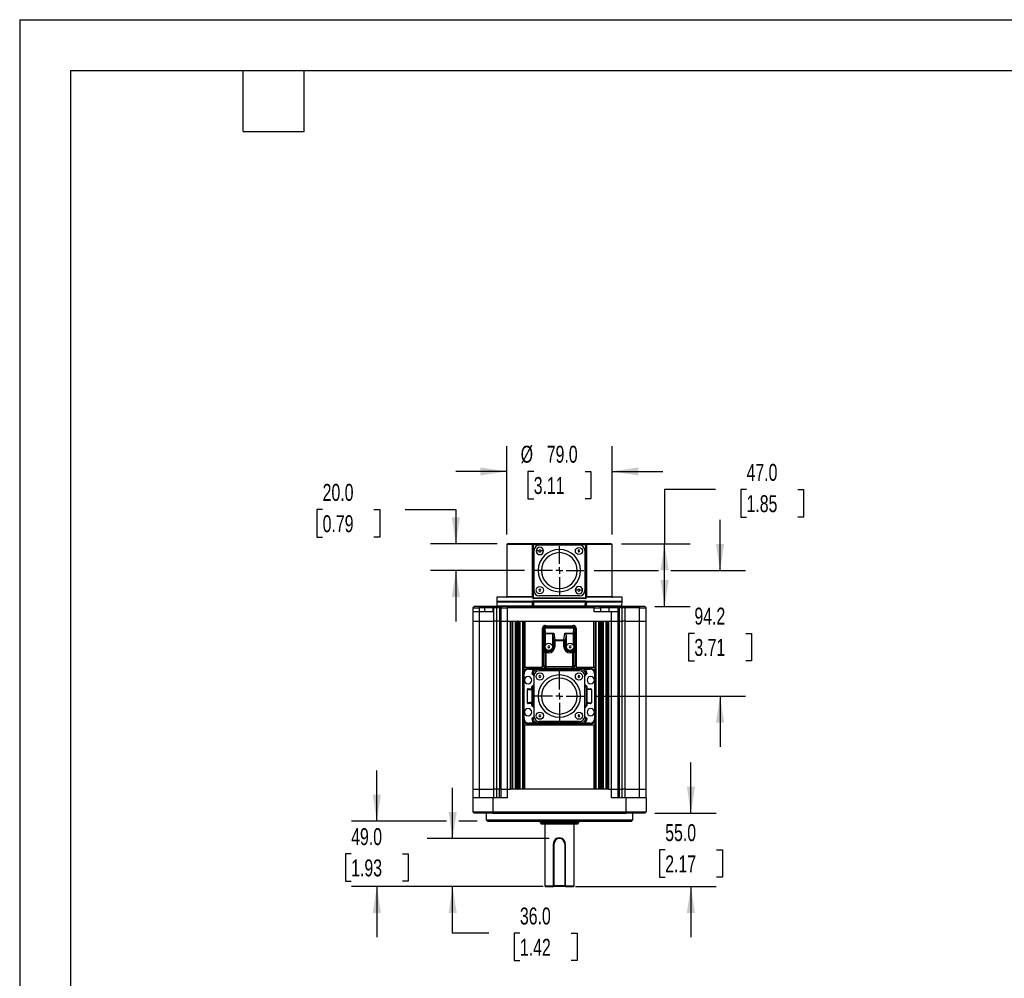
# Model space of a CAD drawing. Header units: millimetres. Extents: x 0 to 1676, y 0 to 1295.
# Tile 2 of 7: x 0 to 738, y 576 to 1295. Entities that reach past the tile are written whole.
import ezdxf

# ---------------------------------------------------------------- set-up
doc = ezdxf.new("R2010")
doc.units = ezdxf.units.MM
doc.header["$LTSCALE"] = 6
doc.linetypes.add('CENTERX2', pattern=[20.32, 12.7, -2.54, 2.54, -2.54])
doc.layers.add('CENTER', color=40, linetype='CENTERX2')
doc.layers.add('DIMENSIONS', color=140, linetype='Continuous', lineweight=25)
doc.layers.add('TEXT', color=140, linetype='Continuous', lineweight=25)
doc.styles.add('SLDTEXTSTYLE0', font='TXT', dxfattribs={"width": 0.7})
doc.dimstyles.new('SLDDIMSTYLE1', dxfattribs={"dimtxt": 12.948047, "dimasz": 19.812, "dimexe": 0, "dimexo": 0.0625, "dimgap": 3.237012, "dimtad": 0, "dimtih": 1, "dimtoh": 1, "dimrnd": 1e-09, "dimzin": 12, "dimdsep": 46, "dimtxsty": 'SLDTEXTSTYLE0', "dimsah": 1, "dimcen": 0.09, "dimadec": 0, "dimazin": 3, "dimtfac": 1, "dimtmove": 0, "dimatfit": 0, "dimfxl": 0, "dimfrac": 2, "dimtolj": 1, "dimtzin": 12, "dimarcsym": 0})
doc.dimstyles.new('SLDDIMSTYLE3', dxfattribs={"dimtxt": 12.948047, "dimasz": 19.812, "dimexe": 0, "dimexo": 0.0625, "dimgap": 3.237012, "dimtad": 0, "dimtih": 1, "dimtoh": 1, "dimrnd": 1e-09, "dimzin": 4, "dimdsep": 46, "dimtxsty": 'SLDTEXTSTYLE0', "dimsah": 1, "dimcen": 0.09, "dimadec": 0, "dimazin": 1, "dimtfac": 1, "dimtofl": 0, "dimtmove": 0, "dimatfit": 3, "dimfxl": 0, "dimfrac": 2, "dimtolj": 1, "dimtzin": 12, "dimarcsym": 0})
doc.dimstyles.new('SLDDIMSTYLE5', dxfattribs={"dimtxt": 12.948047, "dimasz": 19.812, "dimexe": 0, "dimexo": 0.0625, "dimgap": 3.237012, "dimtad": 0, "dimtih": 1, "dimtoh": 1, "dimrnd": 1e-09, "dimzin": 4, "dimdsep": 46, "dimtxsty": 'SLDTEXTSTYLE0', "dimsah": 1, "dimcen": 0.09, "dimadec": 0, "dimazin": 1, "dimtfac": 1, "dimtmove": 0, "dimatfit": 0, "dimfxl": 0, "dimfrac": 2, "dimtolj": 1, "dimtzin": 12, "dimarcsym": 0})

# ---------------------------------------------------------------- blocks, each defined once
blk = doc.blocks.new('_D_10')
at = {"layer": 'DIMENSIONS'}
for p, q in [((525.21, 882.19), (525.21, 920.29)), ((430.75, 882.19), (479.04, 882.19)), ((488.19, 882.19), (544.26, 882.19)), ((505.97, 835.1), (501.62, 835.1)), ((501.62, 835.1), (501.62, 814.52)), ((544.45, 835.1), (548.8, 835.1)), ((548.8, 835.1), (548.8, 814.52)), ((501.62, 814.52), (505.97, 814.52)), ((548.8, 814.52), (544.45, 814.52)), ((430.75, 788.01), (544.26, 788.01)), ((525.21, 788.01), (525.21, 749.91))]:
    blk.add_line(p, q, dxfattribs=at)
for points in [[(525.21, 882.19), (528.26, 902.01), (522.16, 902.01)], [(525.21, 788.01), (522.16, 768.2), (528.26, 768.2)]]:
    blk.add_solid(points, dxfattribs=at)
at = {"layer": 'DIMENSIONS', "char_height": 12.7, "attachment_point": 1, "style": 'SLDTEXTSTYLE0'}
for s, insert in [('94.2', (505.97, 854.37)), ('3.71', (505.97, 830.9))]:
    blk.add_mtext(s, dxfattribs=dict(at, insert=insert))
blk = doc.blocks.new('_D_11')
at = {"layer": 'DIMENSIONS'}
for p, q in [((521.72, 942.91), (483.62, 942.91)), ((483.62, 942.91), (483.62, 902.19)), ((545.06, 942.91), (540.71, 942.91)), ((540.71, 942.91), (540.71, 922.33)), ((583.54, 942.91), (587.88, 942.91)), ((587.88, 942.91), (587.88, 922.33)), ((540.71, 922.33), (545.06, 922.33)), ((587.88, 922.33), (583.54, 922.33)), ((451.34, 902.19), (502.67, 902.19)), ((483.62, 855.19), (483.62, 902.19)), ((476.32, 855.19), (502.67, 855.19))]:
    blk.add_line(p, q, dxfattribs=at)
for points in [[(483.62, 902.19), (480.57, 882.38), (486.66, 882.38)], [(483.62, 855.19), (486.66, 875.01), (480.57, 875.01)]]:
    blk.add_solid(points, dxfattribs=at)
at = {"layer": 'DIMENSIONS', "char_height": 12.7, "attachment_point": 1, "style": 'SLDTEXTSTYLE0'}
for s, insert in [('47.0', (545.06, 962.18)), ('1.85', (545.06, 938.7))]:
    blk.add_mtext(s, dxfattribs=dict(at, insert=insert))
blk = doc.blocks.new('_D_12')
at = {"layer": 'DIMENSIONS'}
for p, q in [((324.67, 681.19), (324.67, 719.29)), ((397.1, 681.19), (305.62, 681.19)), ((392.6, 645.19), (305.62, 645.19)), ((324.67, 610.15), (324.67, 645.19)), ((351.77, 610.15), (324.67, 610.15)), ((375.12, 610.15), (370.77, 610.15)), ((370.77, 610.15), (370.77, 589.58)), ((413.59, 610.15), (417.94, 610.15)), ((417.94, 610.15), (417.94, 589.58)), ((370.77, 589.58), (375.12, 589.58)), ((417.94, 589.58), (413.59, 589.58))]:
    blk.add_line(p, q, dxfattribs=at)
for points in [[(324.67, 681.19), (327.72, 701.01), (321.62, 701.01)], [(324.67, 645.19), (321.62, 625.38), (327.72, 625.38)]]:
    blk.add_solid(points, dxfattribs=at)
at = {"layer": 'DIMENSIONS', "char_height": 12.7, "attachment_point": 1, "style": 'SLDTEXTSTYLE0'}
for s, insert in [('36.0', (375.12, 629.42)), ('1.42', (375.12, 605.95))]:
    blk.add_mtext(s, dxfattribs=dict(at, insert=insert))
blk = doc.blocks.new('_D_13')
at = {"layer": 'DIMENSIONS'}
for p, q in [((267.82, 694.19), (267.82, 732.29)), ((320.1, 694.19), (248.77, 694.19)), ((343.1, 694.19), (329.24, 694.19)), ((248.58, 669.69), (244.23, 669.69)), ((244.23, 669.69), (244.23, 649.11)), ((287.06, 669.69), (291.4, 669.69)), ((291.4, 669.69), (291.4, 649.11)), ((244.23, 649.11), (248.58, 649.11)), ((392.6, 645.19), (248.77, 645.19)), ((267.82, 645.19), (267.82, 607.09)), ((291.4, 649.11), (287.06, 649.11))]:
    blk.add_line(p, q, dxfattribs=at)
for points in [[(267.82, 694.19), (270.87, 714.01), (264.77, 714.01)], [(267.82, 645.19), (264.77, 625.38), (270.87, 625.38)]]:
    blk.add_solid(points, dxfattribs=at)
at = {"layer": 'DIMENSIONS', "char_height": 12.7, "attachment_point": 1, "style": 'SLDTEXTSTYLE0'}
for s, insert in [('49.0', (248.58, 688.96)), ('1.93', (248.58, 665.49))]:
    blk.add_mtext(s, dxfattribs=dict(at, insert=insert))
blk = doc.blocks.new('_D_14')
at = {"layer": 'DIMENSIONS'}
for p, q in [((503.33, 700.19), (503.33, 738.29)), ((476.3, 700.19), (522.38, 700.19)), ((484.09, 672.69), (479.74, 672.69)), ((479.74, 672.69), (479.74, 652.11)), ((522.57, 672.69), (526.92, 672.69)), ((526.92, 672.69), (526.92, 652.11)), ((479.74, 652.11), (484.09, 652.11)), ((526.92, 652.11), (522.57, 652.11)), ((416.84, 645.19), (522.38, 645.19)), ((503.33, 645.19), (503.33, 607.09))]:
    blk.add_line(p, q, dxfattribs=at)
for points in [[(503.33, 700.19), (506.38, 720.01), (500.28, 720.01)], [(503.33, 645.19), (500.28, 625.38), (506.38, 625.38)]]:
    blk.add_solid(points, dxfattribs=at)
at = {"layer": 'DIMENSIONS', "char_height": 12.7, "attachment_point": 1, "style": 'SLDTEXTSTYLE0'}
for s, insert in [('55.0', (484.09, 691.96)), ('2.17', (484.09, 668.49))]:
    blk.add_mtext(s, dxfattribs=dict(at, insert=insert))
blk = doc.blocks.new('_D_15')
at = {"layer": 'DIMENSIONS'}
for p, q in [((365.22, 909.31), (365.22, 975.6)), ((444.22, 909.31), (444.22, 975.6)), ((365.22, 956.55), (327.12, 956.55)), ((385.48, 956.55), (381.13, 956.55)), ((381.13, 956.55), (381.13, 935.97)), ((423.95, 956.55), (428.3, 956.55)), ((428.3, 956.55), (428.3, 935.97)), ((444.22, 956.55), (482.32, 956.55)), ((381.13, 935.97), (385.48, 935.97)), ((428.3, 935.97), (423.95, 935.97))]:
    blk.add_line(p, q, dxfattribs=at)
for points in [[(365.22, 956.55), (345.4, 959.59), (345.4, 953.5)], [(444.22, 956.55), (464.03, 953.5), (464.03, 959.59)]]:
    blk.add_solid(points, dxfattribs=at)
at = {"layer": 'DIMENSIONS', "char_height": 12.7, "attachment_point": 1, "style": 'SLDTEXTSTYLE0'}
for s, insert in [('%%c', (375.7, 975.82)), ('79.0', (395.25, 975.82)), ('3.11', (385.48, 952.34))]:
    blk.add_mtext(s, dxfattribs=dict(at, insert=insert))
blk = doc.blocks.new('_D_16')
at = {"layer": 'DIMENSIONS'}
for p, q in [((227.19, 927.91), (222.84, 927.91)), ((222.84, 927.91), (222.84, 907.34)), ((265.66, 927.91), (270.01, 927.91)), ((270.01, 927.91), (270.01, 907.34)), ((289.01, 927.91), (327.11, 927.91)), ((327.11, 927.91), (327.11, 902.19)), ((222.84, 907.34), (227.19, 907.34)), ((270.01, 907.34), (265.66, 907.34)), ((358.1, 902.19), (308.06, 902.19)), ((378.68, 882.19), (308.06, 882.19)), ((327.11, 882.19), (327.11, 844.09))]:
    blk.add_line(p, q, dxfattribs=at)
for points in [[(327.11, 902.19), (330.15, 922.01), (324.06, 922.01)], [(327.11, 882.19), (324.06, 862.38), (330.15, 862.38)]]:
    blk.add_solid(points, dxfattribs=at)
at = {"layer": 'DIMENSIONS', "char_height": 12.7, "attachment_point": 1, "style": 'SLDTEXTSTYLE0'}
for s, insert in [('20.0', (227.19, 947.18)), ('0.79', (227.19, 923.71))]:
    blk.add_mtext(s, dxfattribs=dict(at, insert=insert))
blk = doc.blocks.new('SW_CENTERMARKSYMBOL_5')
at = {"layer": 'CENTER', "color": 0}
for p, q in [((0, 5.08), (0, 18.415)), ((-5.08, 0), (-18.415, 0)), ((0, 0), (-2.54, 0)), ((0, 0), (0, 2.54)), ((0, 0), (0, -2.54)), ((0, 0), (2.54, 0)), ((5.08, 0), (18.415, 0)), ((0, -5.08), (0, -18.415))]:
    blk.add_line(p, q, dxfattribs=at)
blk = doc.blocks.new('SW_CENTERMARKSYMBOL_6')
at = {"layer": 'CENTER', "color": 0}
for p, q in [((0, 5.08), (0, 18.415)), ((-5.08, 0), (-18.415, 0)), ((0, 0), (-2.54, 0)), ((0, 0), (0, 2.54)), ((0, 0), (0, -2.54)), ((0, 0), (2.54, 0)), ((5.08, 0), (18.415, 0)), ((0, -5.08), (0, -18.415))]:
    blk.add_line(p, q, dxfattribs=at)

msp = doc.modelspace()

# ---------------------------------------------------------------- linework, layer by layer
at = {"color": 7, "linetype": 'Continuous'}
for q in [(0.015, 0.016), (1676.415, 1295.416)]:
    msp.add_line((0.015, 1295.416), q, dxfattribs=at)
for p, q in [((365.216, 901.693), (365.216, 862.693)), ((384.5, 901.693), (365.216, 901.693)), ((384.756, 902.193), (365.716, 902.193)), ((384.5, 862.693), (384.5, 901.693)), ((384.5, 901.693), (384.717, 901.693)), ((385.217, 901.693), (384.717, 901.693)), ((384.717, 901.693), (384.717, 861.694)), ((384.921, 902.193), (384.756, 902.193)), ((385.217, 902.193), (385.217, 901.693)), ((424.215, 902.193), (385.217, 902.193)), ((385.217, 901.693), (424.215, 901.693)), ((385.217, 861.694), (385.217, 901.693)), ((419.766, 901.243), (389.666, 901.243)), ((424.215, 901.693), (424.215, 902.193)), ((424.715, 901.693), (424.215, 901.693)), ((424.215, 901.693), (424.215, 861.694)), ((424.676, 902.193), (424.43, 902.193)), ((443.67, 902.193), (424.676, 902.193)), ((424.715, 901.693), (424.715, 861.694)), ((424.715, 901.693), (424.932, 901.693)), ((424.932, 901.693), (424.932, 862.693)), ((444.216, 901.693), (424.932, 901.693)), ((444.216, 862.693), (444.216, 901.693)), ((385.666, 897.243), (385.666, 867.143)), ((389.286, 896.873), (387.286, 896.873)), ((392.786, 896.873), (390.786, 896.873)), ((423.766, 897.243), (423.766, 867.143)), ((418.646, 867.513), (416.646, 867.513)), ((422.146, 867.513), (420.146, 867.513)), ((357.716, 862.193), (357.716, 859.193)), ((384.236, 862.193), (357.716, 862.193)), ((357.716, 859.193), (385.241, 859.193)), ((357.744, 858.667), (357.901, 855.667)), ((357.744, 858.667), (384.46, 858.667)), ((365.216, 862.693), (384.5, 862.693)), ((384.616, 855.667), (384.46, 858.667)), ((384.679, 862.693), (384.5, 862.693)), ((384.717, 861.694), (385.217, 861.694)), ((384.744, 858.667), (384.901, 855.667)), ((385.217, 861.194), (385.217, 861.694)), ((385.217, 861.694), (424.215, 861.694)), ((424.215, 861.194), (385.217, 861.194)), ((385.243, 859.193), (385.243, 858.667)), ((424.189, 859.193), (385.243, 859.193)), ((385.243, 858.667), (424.189, 858.667)), ((385.243, 858.667), (385.4, 855.667)), ((419.766, 863.143), (389.666, 863.143)), ((424.032, 855.667), (424.189, 858.667)), ((424.189, 858.693), (424.189, 859.193)), ((424.189, 858.667), (424.189, 858.693)), ((424.191, 859.193), (451.716, 859.193)), ((424.215, 861.694), (424.215, 861.194)), ((424.215, 861.694), (424.715, 861.694)), ((424.688, 858.667), (424.531, 855.667)), ((424.932, 862.693), (424.753, 862.693)), ((424.972, 858.667), (424.816, 855.667)), ((424.932, 862.693), (444.216, 862.693)), ((424.972, 858.667), (451.688, 858.667)), ((451.716, 862.193), (425.202, 862.193)), ((451.531, 855.667), (451.688, 858.667)), ((451.716, 859.193), (451.716, 862.193)), ((339.728, 851.193), (339.716, 844.193)), ((339.733, 854.194), (339.728, 851.193)), ((344.716, 851.193), (339.728, 851.193)), ((340.735, 855.193), (339.733, 854.194)), ((339.733, 854.194), (344.716, 854.194)), ((344.716, 855.193), (340.735, 855.193)), ((344.716, 854.194), (344.716, 855.193)), ((348.716, 855.193), (344.716, 855.193)), ((344.716, 851.193), (344.716, 854.194)), ((348.716, 854.193), (344.716, 854.193)), ((354.728, 851.193), (344.716, 851.193)), ((344.716, 844.193), (344.716, 851.193)), ((348.716, 855.193), (348.716, 854.193)), ((355.697, 855.193), (348.716, 855.193)), ((354.733, 854.193), (348.716, 854.193)), ((348.716, 851.193), (348.716, 854.193)), ((354.733, 854.193), (354.728, 851.193)), ((355.55, 855.008), (354.733, 854.193)), ((355.549, 854.194), (354.733, 854.193)), ((357.683, 854.194), (355.549, 854.194)), ((355.549, 844.193), (355.549, 854.194)), ((355.735, 855.193), (355.55, 855.008)), ((355.549, 854.193), (355.549, 855.008)), ((357.683, 854.194), (357.671, 844.193)), ((358.391, 855.193), (357.683, 854.193)), ((359.85, 854.194), (357.683, 854.193)), ((357.901, 855.667), (384.616, 855.667)), ((360.558, 855.193), (358.391, 855.193)), ((359.85, 854.194), (359.837, 844.193)), ((360.558, 855.194), (359.85, 854.194)), ((360.733, 854.194), (359.85, 854.194)), ((361.735, 855.194), (360.558, 855.194)), ((360.733, 854.193), (360.716, 844.193)), ((361.735, 855.193), (360.733, 854.194)), ((360.733, 854.194), (365.716, 854.194)), ((365.716, 855.193), (361.735, 855.193)), ((365.716, 854.194), (365.716, 855.193)), ((430.716, 855.193), (365.716, 855.193)), ((365.716, 844.193), (365.716, 854.194)), ((430.716, 854.193), (365.716, 854.193)), ((385.4, 855.667), (424.032, 855.667)), ((385.4, 855.667), (385.4, 855.193)), ((424.032, 855.193), (424.032, 855.667)), ((424.679, 855.228), (424.602, 855.193)), ((424.816, 855.667), (451.531, 855.667)), ((434.697, 855.193), (430.716, 855.193)), ((430.716, 855.193), (430.716, 854.194)), ((430.716, 851.193), (430.716, 854.194)), ((430.716, 854.194), (435.699, 854.194)), ((443.716, 851.193), (430.716, 851.193)), ((435.699, 854.193), (434.697, 855.193)), ((441.716, 855.193), (434.697, 855.193)), ((435.704, 851.193), (435.699, 854.194)), ((441.716, 854.193), (435.699, 854.193)), ((441.716, 855.193), (441.716, 854.193)), ((447.701, 855.193), (441.716, 855.193)), ((441.716, 854.193), (441.716, 851.193)), ((448.699, 854.193), (441.716, 854.193)), ((443.716, 844.193), (443.716, 851.193)), ((448.704, 851.193), (443.716, 851.193)), ((447.701, 855.193), (447.883, 855.008)), ((447.883, 855.008), (448.699, 854.193)), ((449.582, 854.194), (448.699, 854.194)), ((448.704, 851.193), (448.699, 854.193)), ((448.716, 844.193), (448.704, 851.193)), ((448.874, 855.193), (449.582, 854.193)), ((451.041, 855.193), (448.874, 855.193)), ((449.582, 854.194), (449.595, 844.193)), ((451.749, 854.193), (449.582, 854.193)), ((451.041, 855.193), (451.749, 854.194)), ((453.883, 855.193), (451.041, 855.193)), ((451.761, 844.193), (451.749, 854.194)), ((453.883, 854.194), (451.749, 854.194)), ((453.883, 855.193), (453.883, 854.194)), ((464.716, 855.193), (453.883, 855.193)), ((453.883, 854.194), (453.883, 844.193)), ((464.716, 854.193), (453.883, 854.194)), ((464.716, 855.193), (464.716, 854.194)), ((468.697, 855.193), (464.716, 855.193)), ((464.716, 854.194), (469.699, 854.194)), ((464.716, 844.193), (464.716, 854.193)), ((469.699, 854.193), (468.697, 855.193)), ((469.716, 844.193), (469.699, 854.194)), ((339.716, 844.193), (344.716, 844.193)), ((339.716, 844.193), (339.716, 718.193)), ((344.716, 844.193), (355.549, 844.193)), ((344.716, 718.193), (344.716, 844.193)), ((357.671, 844.193), (355.549, 844.193)), ((355.549, 718.193), (355.549, 844.193)), ((359.837, 844.193), (357.671, 844.193)), ((357.671, 844.193), (357.671, 718.193)), ((360.716, 844.193), (359.837, 844.193)), ((359.837, 844.193), (359.837, 718.193)), ((360.716, 844.193), (365.716, 844.193)), ((360.716, 844.193), (360.716, 718.193)), ((365.716, 844.193), (368.002, 844.193)), ((365.716, 718.193), (365.716, 844.193)), ((368.002, 844.193), (373.43, 844.193)), ((368.002, 718.193), (368.002, 844.193)), ((368.979, 844.193), (368.979, 718.193)), ((369.74, 718.193), (369.74, 844.193)), ((371.692, 718.193), (371.692, 844.193)), ((372.453, 844.193), (372.453, 718.193)), ((373.502, 844.193), (373.43, 844.193)), ((373.43, 718.193), (373.43, 844.193)), ((373.502, 844.193), (378.93, 844.193)), ((373.502, 844.193), (373.502, 718.193)), ((374.479, 844.193), (374.479, 718.193)), ((375.24, 718.193), (375.24, 844.193)), ((377.192, 718.193), (377.192, 844.193)), ((377.953, 844.193), (377.953, 806.172)), ((378.93, 844.193), (430.502, 844.193)), ((378.93, 844.193), (378.93, 809.713)), ((430.502, 844.193), (435.93, 844.193)), ((430.502, 809.713), (430.502, 844.193)), ((431.479, 844.193), (431.479, 806.172)), ((432.24, 718.193), (432.24, 844.193)), ((434.192, 718.193), (434.192, 844.193)), ((434.953, 844.193), (434.953, 718.193)), ((436.002, 844.193), (435.93, 844.193)), ((435.93, 718.193), (435.93, 844.193)), ((436.002, 844.193), (441.43, 844.193)), ((436.002, 844.193), (436.002, 718.193)), ((436.979, 844.193), (436.979, 718.193)), ((437.74, 718.193), (437.74, 844.193)), ((439.692, 718.193), (439.692, 844.193)), ((440.453, 844.193), (440.453, 718.193)), ((441.43, 844.193), (443.716, 844.193)), ((441.43, 844.193), (441.43, 718.193)), ((443.716, 844.193), (448.716, 844.193)), ((443.716, 718.193), (443.716, 844.193)), ((448.716, 718.193), (448.716, 844.193)), ((449.595, 844.193), (448.716, 844.193)), ((449.595, 844.193), (449.595, 718.193)), ((449.595, 844.193), (451.761, 844.193)), ((451.761, 718.193), (451.761, 844.193)), ((453.883, 844.193), (451.761, 844.193)), ((453.883, 844.193), (453.883, 718.193)), ((453.883, 844.193), (464.716, 844.193)), ((464.716, 844.193), (469.716, 844.193)), ((464.716, 718.193), (464.716, 844.193)), ((469.716, 718.193), (469.716, 844.193)), ((392.016, 809.713), (392.016, 838.913)), ((392.716, 810.955), (392.716, 838.947)), ((392.716, 838.947), (393.148, 838.515)), ((393.148, 838.515), (393.41, 834.693)), ((393.41, 834.693), (393.41, 821.104)), ((393.731, 834.693), (393.41, 834.693)), ((394.144, 839.512), (393.712, 839.943)), ((393.712, 839.943), (415.72, 839.943)), ((394.407, 834.693), (393.731, 834.693)), ((394.144, 839.512), (394.144, 839.395)), ((415.288, 839.512), (394.144, 839.512)), ((394.144, 839.395), (394.144, 839.133)), ((394.407, 835.311), (394.144, 839.133)), ((394.144, 839.133), (415.288, 839.133)), ((394.407, 835.311), (400.555, 835.311)), ((394.407, 834.693), (394.407, 835.311)), ((400.001, 834.693), (394.407, 834.693)), ((394.407, 826.437), (394.407, 834.693)), ((395.07, 840.613), (414.362, 840.613)), ((400.555, 835.311), (401.26, 830.215)), ((408.172, 830.215), (408.877, 835.311)), ((408.877, 835.311), (415.025, 835.311)), ((415.025, 834.693), (409.431, 834.693)), ((415.288, 839.133), (415.025, 835.311)), ((415.025, 835.311), (415.025, 835.02)), ((415.025, 835.02), (415.025, 834.693)), ((415.025, 834.693), (415.025, 826.437)), ((416.022, 834.693), (415.025, 834.693)), ((415.72, 839.943), (415.288, 839.512)), ((415.288, 839.133), (415.288, 839.512)), ((416.284, 838.515), (416.022, 834.693)), ((416.022, 834.693), (416.022, 821.104)), ((416.716, 838.947), (416.284, 838.515)), ((416.716, 838.947), (416.716, 810.955)), ((417.416, 838.913), (417.416, 809.713)), ((399.716, 833.641), (400.276, 829.598)), ((399.716, 824.943), (399.716, 833.641)), ((401.26, 829.598), (400.276, 829.598)), ((400.276, 829.598), (400.276, 824.943)), ((401.26, 830.215), (401.26, 829.598)), ((401.26, 830.215), (408.172, 830.215)), ((401.26, 829.598), (401.26, 824.943)), ((408.172, 829.598), (401.26, 829.598)), ((408.172, 830.215), (408.172, 829.598)), ((408.814, 829.598), (408.172, 829.598)), ((408.172, 824.943), (408.172, 829.598)), ((409.156, 829.598), (408.814, 829.598)), ((409.716, 833.641), (409.156, 829.598)), ((409.156, 824.943), (409.156, 829.598)), ((409.716, 833.641), (409.716, 824.943)), ((393.41, 821.104), (393.76, 820.399)), ((394.757, 820.399), (393.76, 820.399)), ((393.76, 820.399), (393.76, 809.911)), ((394.407, 823.45), (394.407, 821.941)), ((394.407, 821.941), (394.479, 821.943)), ((394.757, 821.384), (394.479, 821.943)), ((394.479, 821.943), (396.716, 821.943)), ((394.757, 820.399), (394.757, 821.384)), ((396.716, 821.384), (394.757, 821.384)), ((396.716, 820.399), (394.757, 820.399)), ((394.757, 809.911), (394.757, 820.399)), ((396.716, 821.943), (396.716, 821.384)), ((396.716, 820.399), (396.716, 821.384)), ((399.716, 824.943), (400.276, 824.943)), ((401.26, 824.943), (400.276, 824.943)), ((408.172, 824.943), (409.156, 824.943)), ((409.156, 824.943), (409.716, 824.943)), ((412.716, 821.384), (412.716, 821.943)), ((412.716, 821.943), (414.953, 821.943)), ((414.675, 821.384), (412.716, 821.384)), ((412.716, 820.399), (412.716, 821.384)), ((414.675, 820.399), (412.716, 820.399)), ((414.953, 821.943), (414.675, 821.384)), ((414.675, 821.384), (414.675, 821.042)), ((414.675, 821.042), (414.675, 820.399)), ((414.675, 820.399), (414.675, 809.911)), ((415.672, 820.399), (414.675, 820.399)), ((414.953, 821.943), (415.025, 821.941)), ((415.025, 823.45), (415.025, 821.941)), ((416.022, 821.104), (415.672, 820.399)), ((415.672, 820.399), (415.672, 809.911)), ((377.716, 804.889), (377.821, 804.784)), ((377.716, 804.889), (377.716, 771.138)), ((378.93, 809.713), (378.216, 809.713)), ((378.216, 806.825), (378.216, 809.713)), ((378.93, 809.713), (392.016, 809.713)), ((381.819, 808.781), (381.714, 808.886)), ((381.714, 808.886), (427.718, 808.886)), ((387.946, 808.781), (381.819, 808.781)), ((381.819, 808.781), (381.819, 808.281)), ((381.819, 808.281), (386.058, 808.281)), ((383.978, 805.09), (384.982, 805.451)), ((384.205, 804.63), (385.136, 804.883)), ((388.714, 808.013), (387.946, 808.781)), ((420.718, 808.013), (388.714, 808.013)), ((419.766, 807.063), (389.666, 807.063)), ((393.76, 809.911), (392.716, 810.955)), ((393.01, 810.243), (394.049, 809.203)), ((393.76, 809.911), (394.757, 809.911)), ((414.675, 809.911), (394.757, 809.911)), ((394.757, 809.911), (394.757, 809.173)), ((394.757, 809.173), (394.757, 808.914)), ((394.757, 808.911), (414.675, 808.911)), ((414.675, 808.914), (414.675, 809.911)), ((415.672, 809.911), (414.675, 809.911)), ((415.383, 809.203), (416.422, 810.243)), ((416.716, 810.955), (415.672, 809.911)), ((417.416, 809.713), (430.502, 809.713)), ((421.486, 808.781), (420.718, 808.013)), ((427.613, 808.781), (421.486, 808.781)), ((423.374, 808.281), (427.613, 808.281)), ((424.297, 804.883), (425.227, 804.631)), ((424.45, 805.451), (425.454, 805.09)), ((427.718, 808.886), (427.613, 808.781)), ((430.502, 809.713), (431.217, 809.713)), ((431.217, 809.713), (431.217, 806.825)), ((431.611, 804.784), (431.716, 804.889)), ((431.716, 771.138), (431.716, 804.889)), ((377.821, 804.784), (377.821, 771.243)), ((377.821, 804.784), (378.321, 804.784)), ((378.321, 771.243), (378.321, 804.784)), ((385.666, 803.063), (385.666, 772.963)), ((423.766, 772.963), (423.766, 803.063)), ((431.111, 804.784), (431.111, 771.243)), ((431.111, 804.784), (431.611, 804.784)), ((431.611, 804.784), (431.611, 771.243)), ((380.716, 793.036), (384.14, 792.599)), ((380.716, 782.991), (380.716, 793.036)), ((384.109, 793.154), (381.292, 793.513)), ((381.292, 793.513), (383.965, 793.513)), ((383.965, 794.97), (384.716, 794.575)), ((383.965, 793.513), (383.965, 794.97)), ((383.965, 793.513), (384.109, 793.154)), ((384.14, 792.599), (384.14, 783.428)), ((384.92, 794.978), (384.195, 795.389)), ((384.716, 794.575), (384.716, 781.451)), ((425.237, 795.389), (424.512, 794.978)), ((425.467, 794.97), (424.716, 794.575)), ((424.716, 794.575), (424.716, 781.451)), ((428.716, 793.036), (425.292, 792.599)), ((425.292, 792.599), (425.292, 783.428)), ((425.323, 793.154), (425.467, 793.513)), ((428.14, 793.513), (425.323, 793.154)), ((425.467, 793.513), (425.467, 794.97)), ((425.467, 793.513), (428.14, 793.513)), ((428.716, 793.036), (428.716, 782.991)), ((384.14, 783.428), (380.716, 782.991)), ((384.109, 782.873), (381.292, 782.513)), ((383.965, 782.513), (384.109, 782.873)), ((425.292, 783.428), (428.716, 782.991)), ((425.323, 782.873), (425.467, 782.513)), ((428.14, 782.513), (425.323, 782.873)), ((383.965, 782.513), (381.292, 782.513)), ((383.965, 781.057), (383.965, 782.513)), ((384.716, 781.451), (383.965, 781.057)), ((384.195, 780.638), (384.92, 781.049)), ((424.512, 781.049), (425.237, 780.638)), ((425.467, 781.057), (424.716, 781.451)), ((425.467, 781.057), (425.467, 782.513)), ((428.14, 782.513), (425.467, 782.513)), ((377.821, 771.243), (377.716, 771.138)), ((378.321, 771.243), (377.821, 771.243)), ((377.953, 769.855), (377.953, 718.193)), ((378.216, 766.313), (378.216, 769.202)), ((384.982, 770.576), (383.978, 770.937)), ((385.135, 771.144), (384.205, 771.396)), ((388.714, 768.013), (387.946, 767.246)), ((420.718, 768.013), (388.714, 768.013)), ((419.766, 768.963), (389.666, 768.963)), ((421.486, 767.246), (420.718, 768.013)), ((425.227, 771.396), (424.297, 771.144)), ((425.454, 770.936), (424.449, 770.575)), ((431.111, 771.243), (431.611, 771.243)), ((431.217, 769.202), (431.217, 766.313)), ((431.479, 769.855), (431.479, 718.193)), ((431.611, 771.243), (431.716, 771.138)), ((378.93, 766.313), (378.216, 766.313)), ((378.93, 718.193), (378.93, 766.313)), ((430.502, 766.313), (378.93, 766.313)), ((381.819, 767.246), (381.714, 767.14)), ((427.718, 767.14), (381.714, 767.14)), ((386.058, 767.746), (381.819, 767.746)), ((381.819, 767.746), (381.819, 767.246)), ((387.946, 767.246), (381.819, 767.246)), ((427.613, 767.246), (421.486, 767.246)), ((427.613, 767.746), (423.374, 767.746)), ((427.613, 767.746), (427.613, 767.246)), ((427.613, 767.246), (427.718, 767.14)), ((430.502, 766.313), (430.502, 718.193)), ((431.217, 766.313), (430.502, 766.313)), ((339.716, 718.193), (344.716, 718.193)), ((339.716, 718.193), (339.727, 711.693)), ((344.716, 718.193), (355.549, 718.193)), ((344.716, 711.693), (344.716, 718.193)), ((357.671, 718.193), (355.549, 718.193)), ((355.549, 711.693), (355.549, 718.193)), ((359.837, 718.193), (357.671, 718.193)), ((357.671, 718.193), (357.679, 711.693)), ((360.716, 718.193), (359.837, 718.193)), ((359.845, 711.693), (359.837, 718.193)), ((360.716, 718.193), (365.716, 718.193)), ((360.716, 718.193), (360.727, 711.693)), ((365.716, 718.193), (368.002, 718.193)), ((365.716, 711.693), (365.716, 718.193)), ((373.43, 718.193), (368.002, 718.193)), ((373.43, 718.193), (373.502, 718.193)), ((378.93, 718.193), (373.502, 718.193)), ((430.502, 718.193), (378.93, 718.193)), ((435.93, 718.193), (430.502, 718.193)), ((435.93, 718.193), (436.002, 718.193)), ((441.43, 718.193), (436.002, 718.193)), ((441.43, 718.193), (443.716, 718.193)), ((443.716, 718.193), (448.716, 718.193)), ((443.716, 711.693), (443.716, 718.193)), ((448.705, 711.693), (448.716, 718.193)), ((449.595, 718.193), (448.716, 718.193)), ((449.595, 718.193), (449.587, 711.693)), ((449.595, 718.193), (451.761, 718.193)), ((451.753, 711.693), (451.761, 718.193)), ((453.883, 718.193), (451.761, 718.193)), ((453.883, 718.193), (453.883, 711.693)), ((453.883, 718.193), (464.716, 718.193)), ((464.716, 718.193), (469.716, 718.193)), ((464.716, 711.693), (464.716, 718.193)), ((469.705, 711.693), (469.716, 718.193)), ((339.727, 711.693), (339.746, 701.193)), ((354.716, 711.693), (339.727, 711.693)), ((354.716, 711.693), (354.716, 701.193)), ((365.716, 711.693), (354.716, 711.693)), ((454.716, 711.693), (443.716, 711.693)), ((454.716, 701.193), (454.716, 711.693)), ((469.705, 711.693), (454.716, 711.693)), ((469.705, 711.693), (469.686, 701.193)), ((339.746, 701.193), (354.716, 701.193)), ((339.746, 701.193), (340.747, 700.193)), ((354.716, 700.193), (340.747, 700.193)), ((349.716, 700.193), (349.716, 695.193)), ((349.716, 695.193), (350.716, 694.193)), ((349.716, 695.193), (459.716, 695.193)), ((350.716, 694.193), (458.716, 694.193)), ((354.716, 701.193), (454.716, 701.193)), ((354.716, 701.193), (354.716, 700.193)), ((354.716, 700.193), (454.716, 700.193)), ((390.216, 694.193), (390.216, 693.193)), ((419.216, 693.193), (419.216, 694.193)), ((454.716, 701.193), (469.686, 701.193)), ((454.716, 700.193), (454.716, 701.193)), ((468.685, 700.193), (454.716, 700.193)), ((458.716, 694.193), (459.716, 695.193)), ((459.716, 695.193), (459.716, 700.193)), ((469.686, 701.193), (468.685, 700.193)), ((390.216, 693.193), (390.966, 692.193)), ((390.216, 693.193), (419.216, 693.193)), ((390.966, 692.193), (404.716, 692.193)), ((393.716, 692.193), (393.716, 645.693)), ((404.716, 692.193), (418.466, 692.193)), ((415.716, 645.693), (415.716, 692.193)), ((418.466, 692.193), (419.216, 693.193)), ((400.259, 677.193), (400.716, 677.193)), ((400.259, 645.693), (400.259, 677.193)), ((400.716, 645.693), (400.716, 677.193)), ((409.173, 677.193), (408.716, 677.193)), ((408.716, 677.193), (408.716, 645.693)), ((409.173, 677.193), (409.173, 645.693)), ((393.716, 645.693), (394.216, 645.193)), ((393.716, 645.693), (400.259, 645.693)), ((394.216, 645.193), (400.216, 645.193)), ((400.488, 645.465), (400.216, 645.193)), ((409.216, 645.193), (400.216, 645.193)), ((400.488, 645.465), (400.259, 645.693)), ((400.716, 645.693), (400.488, 645.465)), ((408.716, 645.693), (400.716, 645.693)), ((408.716, 645.693), (408.944, 645.465)), ((409.173, 645.693), (408.944, 645.465)), ((408.944, 645.465), (409.216, 645.194)), ((409.173, 645.693), (415.716, 645.693)), ((415.216, 645.193), (415.716, 645.693))]:
    msp.add_line(p, q)
at = {"flags": 128}
for points in [[(384.5, 901.693), (384.505, 901.791), (384.52, 901.885), (384.543, 901.971), (384.575, 902.047), (384.614, 902.109), (384.658, 902.155), (384.706, 902.184), (384.756, 902.193)], [(424.676, 902.193), (424.726, 902.184), (424.774, 902.155), (424.818, 902.109), (424.857, 902.047), (424.889, 901.971), (424.912, 901.885), (424.927, 901.791), (424.932, 901.693)], [(384.923, 859.153), (384.778, 859.155), (384.59, 859.158)], [(424.972, 858.667), (424.97, 858.768), (424.959, 858.867), (424.94, 858.957), (424.914, 859.038), (424.88, 859.104), (424.842, 859.153), (424.801, 859.183), (424.757, 859.193)], [(358.391, 855.194), (357.821, 855.194), (357.173, 855.194), (356.47, 855.193), (355.735, 855.193)], [(384.83, 855.193), (384.751, 855.229), (384.683, 855.331), (384.635, 855.484), (384.616, 855.667)], [(424.336, 855.226), (424.487, 855.226), (424.683, 855.226)], [(448.874, 855.194), (448.4, 855.194), (448.04, 855.194), (447.804, 855.193), (447.701, 855.193)], [(399.716, 833.641), (399.776, 834.193), (400.001, 834.693)], [(400.555, 835.311), (400.258, 835.015), (400.001, 834.693)], [(408.877, 835.311), (409.174, 835.015), (409.431, 834.693)], [(409.716, 833.641), (409.652, 834.192), (409.431, 834.693)], [(415.288, 839.512), (415.667, 839.434), (415.909, 839.271)], [(400.607, 830.007), (400.912, 830.146), (401.26, 830.215)], [(378.216, 806.825), (377.849, 805.913), (377.716, 804.889)], [(386.058, 808.281), (386.863, 808.616), (387.946, 808.781)], [(423.374, 808.281), (422.569, 808.616), (421.486, 808.781)], [(427.613, 808.781), (427.613, 808.738), (427.613, 808.629), (427.613, 808.469), (427.613, 808.281)], [(431.716, 804.889), (431.583, 805.913), (431.217, 806.825)], [(425.227, 804.631), (424.285, 803.861), (423.762, 803.24)], [(423.766, 796.781), (424.294, 796.158), (425.238, 795.39)], [(425.238, 780.637), (424.294, 779.869), (423.766, 779.246)], [(377.716, 771.138), (377.849, 770.114), (378.216, 769.202)], [(423.762, 772.787), (424.285, 772.167), (425.227, 771.396)], [(431.217, 769.202), (431.583, 770.114), (431.716, 771.138)], [(387.946, 767.246), (386.863, 767.411), (386.058, 767.746)], [(421.486, 767.246), (422.569, 767.411), (423.374, 767.746)], [(409.216, 645.193), (411.678, 645.193), (413.59, 645.193), (414.801, 645.193), (415.216, 645.193)]]:
    msp.add_lwpolyline(points, dxfattribs=at)
for centre, radius in [((419.396, 896.873), 2.704), ((390.036, 867.513), 2.704), ((396.716, 824.943), 2.75), ((412.716, 824.943), 2.75), ((390.036, 802.693), 2.704), ((419.396, 802.693), 2.704), ((390.036, 773.333), 2.704), ((419.396, 773.333), 2.704)]:
    msp.add_circle(centre, radius)
for centre, radius, start, end in [((365.716, 901.693), 0.5, 90, 180), ((385.217, 901.693), 0.5, 135.000054, 180.000008), ((385.217, 901.693), 0.5, 90.000008, 135.000054), ((389.666, 897.243), 4, 90, 180), ((419.766, 897.243), 4, 0, 90), ((424.215, 901.693), 0.5, 44.999946, 89.999992), ((424.215, 901.693), 0.5, 359.999992, 44.999946), ((443.716, 901.693), 0.5, 0, 90), ((390.036, 896.873), 2.75, 0, 180), ((390.036, 896.873), 2.75, 180, 0), ((404.716, 882.193), 15.875, 0, 180), ((390.036, 896.873), 0.75, 360, 180), ((390.036, 896.873), 0.75, 180, 0), ((404.716, 882.193), 13.44, 0, 180), ((419.396, 896.873), 0.704, 0, 180), ((419.396, 896.873), 0.704, 180, 360), ((404.716, 882.193), 15.875, 180, 0), ((404.716, 882.193), 13.44, 180, 0), ((389.666, 867.143), 4, 180, 270), ((390.036, 867.513), 0.704, 0, 180), ((390.036, 867.513), 0.704, 180, 360), ((419.396, 867.513), 2.75, 360, 180), ((419.396, 867.513), 2.75, 180, 360), ((419.396, 867.513), 0.75, 360, 180), ((419.396, 867.513), 0.75, 180, 0), ((419.766, 867.143), 4, 270, 0), ((358.243, 858.693), 0.5, 90, 183), ((364.716, 862.693), 0.5, 270, 0), ((384.23, 862.693), 0.5, 270.702188, 0.019606), ((385.022, 858.776), 0.572, 138.290029, 190.925384), ((384.628, 861.5), 2.838, 266.594871, 271.938793), ((385.181, 858.27), 0.924, 88.87962, 123.681956), ((385.217, 861.694), 0.5, 180.000196, 225.000015), ((385.243, 858.693), 0.5, 90, 180), ((385.243, 858.693), 0.5, 180, 182.99998), ((384.848, 859.084), 0.429, 255.925219, 275.664303), ((385.217, 861.694), 0.5, 224.999985, 269.999804), ((384.848, 865.813), 7.157, 270.340448, 273.164769), ((424.189, 858.693), 0.5, 356.999992, 90), ((424.584, 865.813), 7.157, 266.835231, 269.659552), ((424.215, 861.694), 0.5, 270.000196, 315.000015), ((424.584, 859.084), 0.429, 264.335697, 284.074781), ((424.215, 861.694), 0.5, 314.999985, 359.999804), ((424.83, 860.378), 1.716, 265.254201, 274.745537), ((425.199, 862.691), 0.497, 179.661366, 270.291038), ((444.716, 862.693), 0.5, 180, 270), ((451.189, 858.693), 0.5, 357, 90), ((358.4, 855.693), 0.5, 183, 270), ((384.758, 857.381), 1.72, 265.249299, 274.750892), ((385.005, 856.084), 0.429, 255.925219, 275.664303), ((385.4, 855.693), 0.5, 182.999616, 269.999068), ((385.005, 862.813), 7.157, 270.340448, 273.164769), ((424.427, 862.813), 7.157, 266.835231, 269.659552), ((424.032, 855.693), 0.5, 270, 357.00006), ((424.081, 856.24), 1.047, 269.048764, 299.420473), ((424.427, 856.084), 0.429, 264.335697, 284.074781), ((424.647, 858.502), 2.84, 268.052402, 273.411869), ((424.298, 855.588), 0.525, 316.559861, 8.644569), ((451.032, 855.693), 0.5, 270, 357), ((394.016, 838.913), 2, 58.211669, 180), ((393.711, 838.948), 0.995, 89.934715, 180.065285), ((394.153, 838.506), 1.005, 90.508126, 179.491874), ((394.049, 838.174), 0.964, 84.350363, 159.233618), ((394.312, 834.352), 0.964, 84.350363, 159.233618), ((415.416, 838.913), 2, 0, 121.788331), ((415.12, 834.352), 0.964, 20.766382, 95.649637), ((415.248, 837.705), 1.428, 59.654428, 88.39355), ((415.721, 838.948), 0.995, 359.934715, 90.065285), ((415.433, 838.564), 0.852, 356.718103, 56.058848), ((415.688, 838.4), 0.607, 10.977992, 62.407426), ((400.937, 829.401), 0.691, 118.570588, 163.43243), ((408.198, 829.163), 1.053, 24.396961, 91.427645), ((394.435, 820.895), 1.046, 91.57258, 168.464709), ((394.755, 820.381), 0.995, 134.521105, 178.964018), ((394.773, 820.367), 1.017, 90.901178, 134.665438), ((396.716, 824.943), 0.75, 360, 180), ((396.716, 824.943), 0.75, 180, 0), ((396.716, 824.943), 4.544, 270, 0), ((396.716, 824.943), 3.56, 270, 360), ((396.716, 824.943), 3, 270, 0), ((412.716, 824.943), 4.544, 180, 270), ((412.716, 824.943), 3.56, 180, 270), ((412.716, 824.943), 3, 180, 270), ((412.716, 824.943), 0.75, 360, 180), ((412.716, 824.943), 0.75, 180, 0), ((414.663, 820.375), 1.008, 1.340419, 89.318255), ((414.986, 820.883), 1.059, 12.082567, 87.880144), ((381.819, 804.784), 3.998, 89.999396, 180.000611), ((381.701, 804.909), 3.978, 89.82476, 151.210239), ((381.818, 804.784), 3.497, 89.986836, 180.013039), ((384.476, 805.05), 0.499, 175.340926, 237.101161), ((387.962, 804.768), 3.997, 118.454725, 175.368997), ((385.448, 805.272), 0.499, 158.928104, 231.218339), ((388.713, 804.017), 3.997, 89.986686, 158.966746), ((381.216, 800.013), 6.251, 42.323906, 51.167839), ((389.666, 803.063), 4, 90, 180), ((393.666, 810.93), 0.95, 178.504799, 226.585683), ((394.748, 809.902), 0.987, 179.488627, 270.511373), ((414.684, 809.903), 0.989, 269.511193, 314.961442), ((414.683, 809.902), 0.989, 315.038558, 0.488807), ((415.766, 810.93), 0.95, 313.425511, 1.484007), ((419.766, 803.063), 4, 0, 90), ((420.719, 804.017), 3.997, 21.033006, 90.013285), ((421.47, 804.768), 3.997, 4.631118, 61.545299), ((428.216, 800.013), 6.251, 128.831057, 137.676094), ((423.984, 805.272), 0.499, 308.785142, 21.078347), ((424.956, 805.05), 0.499, 302.892365, 4.674885), ((427.613, 804.784), 3.998, 359.999518, 90.000483), ((427.614, 804.784), 3.497, 359.987009, 90.011461), ((427.731, 804.909), 3.978, 28.789761, 90.17524), ((381.216, 800.013), 2.75, 0, 180), ((381.216, 800.013), 2.75, 180, 0), ((381.216, 800.013), 5.5, 35.923389, 57.083014), ((404.716, 788.013), 15.875, 0, 180), ((390.036, 802.693), 0.704, 0, 180), ((390.036, 802.693), 0.704, 180, 360), ((404.716, 788.013), 13.44, 0, 180), ((419.396, 802.693), 0.704, 0, 180), ((419.396, 802.693), 0.704, 180, 360), ((428.216, 800.013), 2.75, 0, 180), ((428.216, 800.013), 2.75, 180, 0), ((381.231, 793.001), 0.516, 83.183638, 176.082671), ((384.465, 794.969), 0.5, 122.721774, 179.883627), ((380.991, 792.701), 3.15, 358.135114, 8.253519), ((381.216, 800.013), 5.5, 302.786534, 324.007206), ((385.216, 794.574), 0.5, 126.264837, 179.885445), ((381.216, 800.013), 6.251, 306.33492, 315.390472), ((428.216, 800.013), 6.251, 224.609528, 233.66508), ((424.216, 794.574), 0.5, 0.114547, 53.735152), ((424.967, 794.969), 0.5, 0.116676, 57.278226), ((428.739, 792.685), 3.448, 172.184538, 181.426828), ((428.193, 792.991), 0.526, 4.985465, 95.748226), ((381.24, 783.036), 0.526, 184.985465, 275.748226), ((380.992, 783.326), 3.15, 351.745478, 1.865889), ((404.716, 788.013), 15.875, 180, 0), ((404.716, 788.013), 13.44, 180, 0), ((428.441, 783.326), 3.15, 178.135114, 188.253519), ((428.201, 783.026), 0.516, 263.183638, 356.082671), ((381.216, 776.013), 2.75, 0, 180), ((381.216, 776.013), 2.75, 180, 0), ((384.465, 781.058), 0.5, 180.116699, 237.278174), ((381.216, 776.013), 5.5, 35.992794, 57.213468), ((385.216, 781.452), 0.5, 180.114547, 233.735152), ((381.216, 776.013), 6.251, 44.609528, 53.66508), ((428.216, 776.013), 6.251, 126.334921, 135.390472), ((424.216, 781.452), 0.5, 306.26489, 359.885423), ((424.967, 781.058), 0.5, 302.721774, 359.883627), ((428.216, 776.013), 2.75, 0, 180), ((428.216, 776.013), 2.75, 180, 0), ((381.819, 771.243), 3.998, 179.999396, 270.000611), ((381.701, 771.118), 3.978, 208.789761, 270.17524), ((381.818, 771.243), 3.497, 179.986728, 270.013264), ((384.476, 770.977), 0.499, 122.887687, 184.66961), ((387.962, 771.259), 3.997, 184.631118, 241.545299), ((381.216, 776.013), 5.5, 302.916986, 324.076611), ((385.448, 770.755), 0.499, 128.785159, 201.078276), ((388.713, 772.01), 3.997, 201.032861, 270.013312), ((381.216, 776.013), 6.251, 308.831057, 317.676094), ((389.666, 772.963), 4, 180, 270), ((390.036, 773.333), 0.704, 0, 180), ((390.036, 773.333), 0.704, 180, 360), ((419.396, 773.333), 0.704, 0, 180), ((419.396, 773.333), 0.704, 180, 360), ((419.766, 772.963), 4, 270, 0), ((420.719, 772.01), 3.997, 269.988085, 338.957994), ((421.47, 771.259), 3.997, 298.454693, 355.360085), ((428.216, 776.013), 6.251, 222.323906, 231.167987), ((423.984, 770.755), 0.499, 338.851626, 51.234207), ((424.956, 770.977), 0.499, 355.257493, 57.122928), ((427.614, 771.243), 3.497, 269.986741, 0.013269), ((427.613, 771.243), 3.998, 269.999533, 0.000467), ((427.731, 771.118), 3.978, 269.82476, 331.210239), ((404.716, 677.238), 4.457, 359.426567, 180.573433), ((404.716, 677.193), 4, 360, 180)]:
    msp.add_arc(centre, radius, start, end)
at = {"layer": 'TEXT'}
for p, q in [((38.1, 1257.3), (1638.3, 1257.3)), ((38.1, 1257.3), (38.1, 38.1)), ((167.64, 1211.58), (167.64, 1257.3)), ((213.36, 1211.58), (213.36, 1257.3)), ((167.64, 1211.58), (213.36, 1211.58))]:
    msp.add_line(p, q, dxfattribs=at)

# ---------------------------------------------------------------- block references
at = {"layer": 'CENTER'}
for name, p in [('SW_CENTERMARKSYMBOL_6', (404.716, 882.193)), ('SW_CENTERMARKSYMBOL_5', (404.716, 788.013))]:
    msp.add_blockref(name, p, dxfattribs=at)

# ---------------------------------------------------------------- dimensions: what is measured, and where the dimension line sits
at = {"layer": 'DIMENSIONS'}
dim = msp.add_linear_dim(base=(365.216, 956.546), p1=(444.216, 901.693), p2=(365.216, 901.693), text='%%c<>', dimstyle='SLDDIMSTYLE5', dxfattribs=at)
dim.commit()
dim.dimension.update_dxf_attribs({"geometry": '_D_15', "text_midpoint": (404.716, 956.546), "dimtype": 160})
for base, p1, p2, dimstyle, picture, middle in [((483.616, 902.193), (468.697, 855.193), (443.716, 902.193), 'SLDDIMSTYLE3', '_D_11', (483.616, 942.909)), ((327.107, 902.193), (386.301, 882.193), (365.716, 902.193), 'SLDDIMSTYLE5', '_D_16', (327.107, 927.914)), ((525.209, 788.013), (423.131, 882.193), (423.131, 788.013), 'SLDDIMSTYLE1', '_D_10', (525.209, 835.103)), ((267.819, 694.193), (400.216, 645.193), (350.716, 694.193), 'SLDDIMSTYLE5', '_D_13', (267.819, 669.693)), ((503.33, 700.193), (409.216, 645.193), (468.685, 700.193), 'SLDDIMSTYLE5', '_D_14', (503.33, 672.693)), ((324.669, 645.193), (404.716, 681.193), (400.216, 645.193), 'SLDDIMSTYLE5', '_D_12', (324.669, 610.155))]:
    dim = msp.add_linear_dim(base=base, p1=p1, p2=p2, angle=90, dimstyle=dimstyle, dxfattribs=at)
    dim.commit()
    dim.dimension.update_dxf_attribs({"geometry": picture, "text_midpoint": middle, "dimtype": 160})

doc.saveas('drawing.dxf')
